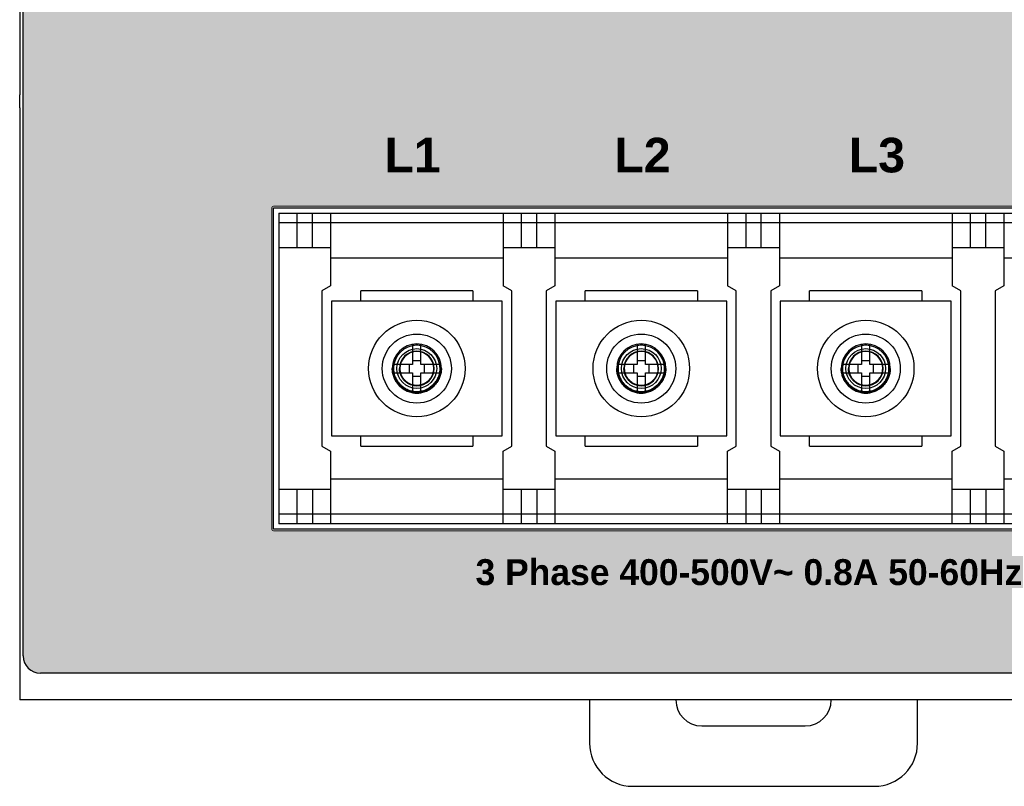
# Model space of a CAD drawing. Header units: millimetres. Extents: x 0 to 420, y 0 to 297.
# Tile 3 of 6: x 309 to 366, y 83 to 127. Entities that reach past the tile are written whole.
import ezdxf

# ---------------------------------------------------------------- set-up
doc = ezdxf.new("R2010")
doc.units = ezdxf.units.MM
doc.layers.add('Line', color=3, linetype='CONTINUOUS', lineweight=25)
doc.layers.add('White', color=255, linetype='CONTINUOUS', lineweight=9)
doc.styles.add('arial', font='arial.ttf', dxfattribs={"height": 5})

msp = doc.modelspace()

# ---------------------------------------------------------------- hatches: boundary and pattern name
at = {"layer": 'Line'}
h = msp.add_hatch(color=18, dxfattribs=at)
h.paths.add_polyline_path([(309.2164086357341, 90.55000000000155, 0.4142135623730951), (310.2164086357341, 89.55000000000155), (392.8164086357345, 89.55000000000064, 0.4142135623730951), (393.8164086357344, 90.55000000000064), (393.8164086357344, 125.4500000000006, 0.1805064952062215), (370.3935719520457, 138.9225838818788), (330.3503613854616, 147.3622855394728, -0.3456255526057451), (309.2164086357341, 171.5499999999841)])
h.paths.add_polyline_path([(379.416408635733, 116.6000000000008), (379.4164086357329, 97.80000000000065), (323.6164086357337, 97.80000000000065), (323.6164086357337, 116.6000000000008)], flags=16)

# ---------------------------------------------------------------- linework, layer by layer
at = {"layer": 'Line', "color": 7}
for p, q in [((309.2164086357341, 90.55000000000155), (309.2164086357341, 206.400000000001)), ((309.0164086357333, 171.5500000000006), (309.0164086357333, 125.4500000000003)), ((309.0164086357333, 122.2953865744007), (309.0164086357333, 88.00000000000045)), ((323.7164086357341, 97.90000000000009), (323.7164086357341, 116.5000000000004)), ((323.7164086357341, 116.5000000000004), (379.3164086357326, 116.5000000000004)), ((324.0164086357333, 116.2000000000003), (324.0164086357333, 98.20000000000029)), ((324.0164086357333, 116.2000000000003), (379.0164086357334, 116.2000000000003)), ((325.0664086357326, 116.2000000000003), (325.0664086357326, 114.2000000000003)), ((325.9664086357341, 114.2000000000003), (325.9664086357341, 116.2000000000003)), ((327.0164086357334, 116.2000000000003), (327.0164086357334, 111.9886751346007)), ((337.0164086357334, 116.2000000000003), (337.0164086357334, 111.9886751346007)), ((338.0664086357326, 116.2000000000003), (338.0664086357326, 114.2000000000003)), ((338.9664086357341, 114.2000000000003), (338.9664086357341, 116.2000000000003)), ((340.0164086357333, 116.2000000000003), (340.0164086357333, 111.9886751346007)), ((350.0164086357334, 116.2000000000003), (350.0164086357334, 111.9886751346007)), ((351.0664086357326, 116.2000000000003), (351.0664086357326, 114.2000000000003)), ((351.9664086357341, 114.2000000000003), (351.9664086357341, 116.2000000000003)), ((353.0164086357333, 116.2000000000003), (353.0164086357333, 111.9886751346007)), ((363.0164086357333, 116.2000000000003), (363.0164086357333, 111.9886751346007)), ((364.0664086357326, 116.2000000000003), (364.0664086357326, 114.2000000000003)), ((364.9664086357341, 114.2000000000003), (364.9664086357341, 116.2000000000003)), ((366.0164086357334, 116.2000000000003), (366.0164086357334, 111.9886751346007)), ((379.0164086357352, 115.6353256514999), (324.0164086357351, 115.6353256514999)), ((327.0164086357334, 114.2000000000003), (324.0164086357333, 114.2000000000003)), ((340.0164086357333, 114.2000000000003), (337.0164086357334, 114.2000000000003)), ((353.0164086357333, 114.2000000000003), (350.0164086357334, 114.2000000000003)), ((366.0164086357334, 114.2000000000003), (363.0164086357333, 114.2000000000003)), ((337.0164086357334, 113.6000000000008), (327.0164086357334, 113.6000000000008)), ((350.0164086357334, 113.6000000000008), (340.0164086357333, 113.6000000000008)), ((363.0164086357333, 113.6000000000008), (353.0164086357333, 113.6000000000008)), ((376.0164086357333, 113.6000000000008), (366.0164086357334, 113.6000000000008)), ((327.0164086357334, 111.9886751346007), (326.5164086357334, 111.7000000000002)), ((337.5164086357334, 111.7000000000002), (337.0164086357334, 111.9886751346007)), ((340.0164086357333, 111.9886751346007), (339.5164086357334, 111.7000000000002)), ((350.5164086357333, 111.7000000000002), (350.0164086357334, 111.9886751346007)), ((353.0164086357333, 111.9886751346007), (352.5164086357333, 111.7000000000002)), ((363.5164086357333, 111.7000000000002), (363.0164086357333, 111.9886751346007)), ((366.0164086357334, 111.9886751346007), (365.5164086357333, 111.7000000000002)), ((326.5164086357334, 111.7000000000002), (326.5164086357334, 102.7000000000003)), ((335.2664086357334, 111.7000000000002), (328.7664086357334, 111.7000000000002)), ((328.7664086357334, 111.1000000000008), (328.7664086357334, 111.7000000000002)), ((335.2664086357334, 111.7000000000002), (335.2664086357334, 111.1000000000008)), ((337.5164086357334, 102.7000000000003), (337.5164086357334, 111.7000000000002)), ((339.5164086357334, 111.7000000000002), (339.5164086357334, 102.7000000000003)), ((348.2664086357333, 111.7000000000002), (341.7664086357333, 111.7000000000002)), ((341.7664086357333, 111.1000000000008), (341.7664086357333, 111.7000000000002)), ((348.2664086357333, 111.7000000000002), (348.2664086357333, 111.1000000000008)), ((350.5164086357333, 102.7000000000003), (350.5164086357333, 111.7000000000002)), ((352.5164086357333, 111.7000000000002), (352.5164086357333, 102.7000000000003)), ((361.2664086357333, 111.7000000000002), (354.7664086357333, 111.7000000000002)), ((354.7664086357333, 111.1000000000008), (354.7664086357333, 111.7000000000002)), ((361.2664086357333, 111.7000000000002), (361.2664086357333, 111.1000000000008)), ((363.5164086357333, 102.7000000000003), (363.5164086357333, 111.7000000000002)), ((365.5164086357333, 111.7000000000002), (365.5164086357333, 102.7000000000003)), ((336.9664086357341, 111.1000000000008), (327.0664086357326, 111.1000000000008)), ((327.0664086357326, 111.1000000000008), (327.0664086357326, 103.3000000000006)), ((336.9664086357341, 103.3000000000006), (336.9664086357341, 111.1000000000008)), ((349.9664086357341, 111.1000000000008), (340.0664086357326, 111.1000000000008)), ((340.0664086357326, 111.1000000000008), (340.0664086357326, 103.3000000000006)), ((349.9664086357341, 103.3000000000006), (349.9664086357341, 111.1000000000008)), ((362.9664086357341, 111.1000000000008), (353.0664086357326, 111.1000000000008)), ((353.0664086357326, 111.1000000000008), (353.0664086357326, 103.3000000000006)), ((362.9664086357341, 103.3000000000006), (362.9664086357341, 111.1000000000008)), ((331.7751086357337, 108.5420765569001), (331.7751086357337, 107.4412999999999)), ((332.257708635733, 107.4412999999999), (332.257708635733, 108.5420765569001)), ((344.7751086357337, 108.5420765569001), (344.7751086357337, 107.4412999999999)), ((345.257708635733, 107.4412999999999), (345.257708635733, 108.5420765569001)), ((357.7751086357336, 108.5420765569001), (357.7751086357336, 107.4412999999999)), ((358.257708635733, 107.4412999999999), (358.257708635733, 108.5420765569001)), ((331.7751086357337, 107.4412999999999), (330.6743320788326, 107.4412999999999)), ((331.5668608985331, 107.4412999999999), (331.5668608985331, 106.9586999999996)), ((332.257708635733, 107.6495477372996), (331.7751086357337, 107.6495477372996)), ((333.3584851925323, 107.4412999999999), (332.257708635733, 107.4412999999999)), ((332.4659563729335, 106.9586999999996), (332.4659563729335, 107.4412999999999)), ((344.7751086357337, 107.4412999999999), (343.6743320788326, 107.4412999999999)), ((344.5668608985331, 107.4412999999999), (344.5668608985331, 106.9586999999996)), ((345.257708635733, 107.6495477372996), (344.7751086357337, 107.6495477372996)), ((346.3584851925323, 107.4412999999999), (345.257708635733, 107.4412999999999)), ((345.4659563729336, 106.9586999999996), (345.4659563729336, 107.4412999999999)), ((357.7751086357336, 107.4412999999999), (356.6743320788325, 107.4412999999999)), ((357.5668608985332, 107.4412999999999), (357.5668608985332, 106.9586999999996)), ((358.257708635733, 107.6495477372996), (357.7751086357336, 107.6495477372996)), ((359.3584851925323, 107.4412999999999), (358.257708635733, 107.4412999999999)), ((358.4659563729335, 106.9586999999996), (358.4659563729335, 107.4412999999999)), ((330.6743320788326, 106.9586999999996), (331.7751086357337, 106.9586999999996)), ((331.7751086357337, 106.9586999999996), (331.7751086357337, 105.8579234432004)), ((331.7751086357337, 106.7504522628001), (332.257708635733, 106.7504522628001)), ((332.257708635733, 105.8579234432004), (332.257708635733, 106.9586999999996)), ((332.257708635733, 106.9586999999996), (333.3584851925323, 106.9586999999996)), ((343.6743320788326, 106.9586999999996), (344.7751086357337, 106.9586999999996)), ((344.7751086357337, 106.9586999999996), (344.7751086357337, 105.8579234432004)), ((344.7751086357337, 106.7504522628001), (345.257708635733, 106.7504522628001)), ((345.257708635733, 105.8579234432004), (345.257708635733, 106.9586999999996)), ((345.257708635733, 106.9586999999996), (346.3584851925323, 106.9586999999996)), ((356.6743320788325, 106.9586999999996), (357.7751086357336, 106.9586999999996)), ((357.7751086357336, 106.9586999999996), (357.7751086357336, 105.8579234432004)), ((357.7751086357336, 106.7504522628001), (358.257708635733, 106.7504522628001)), ((358.257708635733, 105.8579234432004), (358.257708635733, 106.9586999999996)), ((358.257708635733, 106.9586999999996), (359.3584851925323, 106.9586999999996)), ((327.0664086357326, 103.3000000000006), (336.9664086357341, 103.3000000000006)), ((328.7664086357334, 102.7000000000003), (328.7664086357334, 103.3000000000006)), ((335.2664086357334, 103.3000000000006), (335.2664086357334, 102.7000000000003)), ((340.0664086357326, 103.3000000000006), (349.9664086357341, 103.3000000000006)), ((341.7664086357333, 102.7000000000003), (341.7664086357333, 103.3000000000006)), ((348.2664086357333, 103.3000000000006), (348.2664086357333, 102.7000000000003)), ((353.0664086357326, 103.3000000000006), (362.9664086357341, 103.3000000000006)), ((354.7664086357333, 102.7000000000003), (354.7664086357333, 103.3000000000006)), ((361.2664086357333, 103.3000000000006), (361.2664086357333, 102.7000000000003)), ((326.5164086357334, 102.7000000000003), (327.0164086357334, 102.4113248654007)), ((328.7664086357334, 102.7000000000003), (335.2664086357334, 102.7000000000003)), ((337.0164086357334, 102.4113248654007), (337.5164086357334, 102.7000000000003)), ((339.5164086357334, 102.7000000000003), (340.0164086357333, 102.4113248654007)), ((341.7664086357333, 102.7000000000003), (348.2664086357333, 102.7000000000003)), ((350.0164086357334, 102.4113248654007), (350.5164086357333, 102.7000000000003)), ((352.5164086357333, 102.7000000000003), (353.0164086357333, 102.4113248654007)), ((354.7664086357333, 102.7000000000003), (361.2664086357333, 102.7000000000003)), ((363.0164086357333, 102.4113248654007), (363.5164086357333, 102.7000000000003)), ((365.5164086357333, 102.7000000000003), (366.0164086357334, 102.4113248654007)), ((327.0164086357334, 102.4113248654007), (327.0164086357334, 98.20000000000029)), ((337.0164086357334, 98.20000000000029), (337.0164086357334, 102.4113248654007)), ((340.0164086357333, 102.4113248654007), (340.0164086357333, 98.20000000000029)), ((350.0164086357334, 98.20000000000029), (350.0164086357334, 102.4113248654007)), ((353.0164086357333, 102.4113248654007), (353.0164086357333, 98.20000000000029)), ((363.0164086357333, 98.20000000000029), (363.0164086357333, 102.4113248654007)), ((366.0164086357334, 102.4113248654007), (366.0164086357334, 98.20000000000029)), ((337.0164086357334, 100.8000000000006), (327.0164086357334, 100.8000000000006)), ((350.0164086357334, 100.8000000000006), (340.0164086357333, 100.8000000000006)), ((363.0164086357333, 100.8000000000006), (353.0164086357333, 100.8000000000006)), ((376.0164086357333, 100.8000000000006), (366.0164086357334, 100.8000000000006)), ((327.0164086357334, 100.2000000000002), (324.0164086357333, 100.2000000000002)), ((325.0664086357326, 100.2000000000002), (325.0664086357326, 98.20000000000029)), ((325.9664086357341, 100.2000000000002), (325.9664086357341, 98.20000000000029)), ((340.0164086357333, 100.2000000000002), (337.0164086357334, 100.2000000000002)), ((338.0664086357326, 100.2000000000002), (338.0664086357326, 98.20000000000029)), ((338.9664086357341, 100.2000000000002), (338.9664086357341, 98.20000000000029)), ((353.0164086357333, 100.2000000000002), (350.0164086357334, 100.2000000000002)), ((351.0664086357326, 100.2000000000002), (351.0664086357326, 98.20000000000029)), ((351.9664086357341, 100.2000000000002), (351.9664086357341, 98.20000000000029)), ((366.0164086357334, 100.2000000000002), (363.0164086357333, 100.2000000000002)), ((364.0664086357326, 100.2000000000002), (364.0664086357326, 98.20000000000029)), ((364.9664086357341, 100.2000000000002), (364.9664086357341, 98.20000000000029)), ((379.0164086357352, 98.76467434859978), (324.0164086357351, 98.76467434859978)), ((379.0164086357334, 98.20000000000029), (324.0164086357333, 98.20000000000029)), ((379.3164086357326, 97.90000000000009), (323.7164086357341, 97.90000000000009)), ((392.8164086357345, 89.55000000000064), (310.2164086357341, 89.55000000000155)), ((394.0164086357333, 88.00000000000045), (309.0164086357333, 88.00000000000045)), ((342.0164086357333, 88.00000000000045), (342.0164086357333, 85.50000000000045)), ((361.0164086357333, 85.50000000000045), (361.0164086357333, 88.00000000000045)), ((348.5164086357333, 86.50000000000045), (354.5164086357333, 86.50000000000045)), ((344.5164086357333, 83.00000000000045), (358.5164086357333, 83.00000000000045))]:
    msp.add_line(p, q, dxfattribs=at)
at = {"layer": 'Line', "color": 255}
for p in [(309.0164086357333, 125.4500000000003), (309.0164086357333, 122.2953865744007)]:
    msp.add_line(p, (309.0164086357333, 123.0497269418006), dxfattribs=at)
at = {"layer": 'Line', "color": 7, "lineweight": 0, "ltscale": 6}
msp.add_line((323.6164086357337, 116.5000000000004), (323.6164086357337, 97.900000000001), dxfattribs=at)
at = {"layer": 'Line', "color": 7, "lineweight": 0}
for p, q in [((379.3164086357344, 116.6000000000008), (323.7164086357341, 116.6000000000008)), ((379.3164086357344, 97.80000000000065), (323.7164086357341, 97.80000000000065))]:
    msp.add_line(p, q, dxfattribs=at)
at = {"layer": 'Line', "color": 7}
for centre, radius in [((332.0164086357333, 107.2000000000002), 2.794), ((345.0164086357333, 107.2000000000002), 2.794), ((358.0164086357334, 107.2000000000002), 2.794), ((332.0164086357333, 107.2000000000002), 2), ((345.0164086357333, 107.2000000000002), 2), ((358.0164086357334, 107.2000000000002), 2), ((332.0164086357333, 107.2000000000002), 1.151963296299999), ((345.0164086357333, 107.2000000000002), 1.151963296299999), ((358.0164086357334, 107.2000000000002), 1.151963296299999)]:
    msp.add_circle(centre, radius, dxfattribs=at)
at = {"layer": 'Line', "color": 7, "lineweight": 0, "ltscale": 6}
for centre, start, end in [((323.7164086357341, 116.5000000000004), 90, 180), ((323.7164086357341, 97.900000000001), 180, 270)]:
    msp.add_arc(centre, 0.1, start, end, dxfattribs=at)
at = {"layer": 'Line', "color": 7}
for centre, radius, start, end in [((332.0164086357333, 107.2000000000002), 1.4224, 0, 180), ((332.0164086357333, 107.2000000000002), 1.3499367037, 0, 180), ((345.0164086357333, 107.2000000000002), 1.4224, 0, 180), ((345.0164086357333, 107.2000000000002), 1.3499367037, 0, 180), ((358.0164086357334, 107.2000000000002), 1.4224, 0, 180), ((358.0164086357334, 107.2000000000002), 1.3499367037, 0, 180), ((332.0164086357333, 107.2000000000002), 1.0044561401, 270, 180), ((332.0164086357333, 107.2000000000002), 0.9824590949, 3.3871635e-09, 179.9999999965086), ((345.0164086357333, 107.2000000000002), 1.0044561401, 270, 180), ((345.0164086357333, 107.2000000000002), 0.9824590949, 3.3871635e-09, 179.9999999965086), ((358.0164086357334, 107.2000000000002), 1.0044561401, 270, 180), ((358.0164086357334, 107.2000000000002), 0.9824590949, 3.3871635e-09, 179.9999999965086), ((332.0164086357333, 107.2000000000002), 1.4224, 180, 0), ((345.0164086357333, 107.2000000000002), 1.4224, 180, 0), ((358.0164086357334, 107.2000000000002), 1.4224, 180, 0), ((310.2164086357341, 90.55000000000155), 1, 180, 270), ((348.5164086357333, 88.00000000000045), 1.5, 180, 270), ((354.5164086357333, 88.00000000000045), 1.5, 270, 0), ((344.5164086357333, 85.50000000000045), 2.5, 180, 270), ((358.5164086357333, 85.50000000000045), 2.5, 270, 0)]:
    msp.add_arc(centre, radius, start, end, dxfattribs=at)
for points, knots in [([(332.257708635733, 108.5420765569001), (332.2041052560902, 108.5434000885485), (332.096852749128, 108.5451868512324), (331.935964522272, 108.5451868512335), (331.8287120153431, 108.5434000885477), (331.7751086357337, 108.5420765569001)], [0, 0, 0, 0, 0.160859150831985, 0.3217849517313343, 0.4826441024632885, 0.4826441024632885, 0.4826441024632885, 0.4826441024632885]), ([(345.257708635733, 108.5420765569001), (345.2041052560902, 108.5434000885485), (345.0968527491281, 108.5451868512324), (344.9359645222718, 108.5451868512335), (344.8287120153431, 108.5434000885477), (344.7751086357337, 108.5420765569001)], [0, 0, 0, 0, 0.160859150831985, 0.3217849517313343, 0.4826441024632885, 0.4826441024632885, 0.4826441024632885, 0.4826441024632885]), ([(358.257708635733, 108.5420765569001), (358.2041052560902, 108.5434000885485), (358.0968527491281, 108.5451868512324), (357.9359645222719, 108.5451868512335), (357.8287120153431, 108.5434000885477), (357.7751086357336, 108.5420765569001)], [0, 0, 0, 0, 0.160859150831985, 0.3217849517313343, 0.4826441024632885, 0.4826441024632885, 0.4826441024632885, 0.4826441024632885]), ([(330.6743320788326, 107.4412999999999), (330.6736703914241, 107.4145035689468), (330.6725543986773, 107.3608942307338), (330.6715582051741, 107.280458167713), (330.6713356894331, 107.2268211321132), (330.6713356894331, 107.2000000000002)], [0, 0, 0, 0, 0.0804137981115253, 0.160860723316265, 0.2413241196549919, 0.2413241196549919, 0.2413241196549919, 0.2413241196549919]), ([(333.3614815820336, 107.2000000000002), (333.3614815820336, 107.2268211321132), (333.3612590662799, 107.2804581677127), (333.3602628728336, 107.3608942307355), (333.3591468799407, 107.4145035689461), (333.3584851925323, 107.4412999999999)], [0, 0, 0, 0, 0.0804633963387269, 0.1609103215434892, 0.2413241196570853, 0.2413241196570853, 0.2413241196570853, 0.2413241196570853]), ([(343.6743320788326, 107.4412999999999), (343.6736703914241, 107.4145035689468), (343.6725543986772, 107.3608942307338), (343.6715582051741, 107.280458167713), (343.6713356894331, 107.2268211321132), (343.6713356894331, 107.2000000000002)], [0, 0, 0, 0, 0.0804137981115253, 0.160860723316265, 0.2413241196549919, 0.2413241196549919, 0.2413241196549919, 0.2413241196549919]), ([(346.3614815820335, 107.2000000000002), (346.3614815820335, 107.2268211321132), (346.36125906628, 107.2804581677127), (346.3602628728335, 107.3608942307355), (346.3591468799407, 107.4145035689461), (346.3584851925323, 107.4412999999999)], [0, 0, 0, 0, 0.0804633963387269, 0.1609103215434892, 0.2413241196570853, 0.2413241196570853, 0.2413241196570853, 0.2413241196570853]), ([(356.6743320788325, 107.4412999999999), (356.6736703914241, 107.4145035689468), (356.6725543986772, 107.3608942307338), (356.6715582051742, 107.280458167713), (356.6713356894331, 107.2268211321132), (356.6713356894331, 107.2000000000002)], [0, 0, 0, 0, 0.0804137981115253, 0.160860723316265, 0.2413241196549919, 0.2413241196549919, 0.2413241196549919, 0.2413241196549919]), ([(359.3614815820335, 107.2000000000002), (359.3614815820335, 107.2268211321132), (359.36125906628, 107.2804581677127), (359.3602628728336, 107.3608942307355), (359.3591468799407, 107.4145035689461), (359.3584851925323, 107.4412999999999)], [0, 0, 0, 0, 0.0804633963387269, 0.1609103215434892, 0.2413241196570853, 0.2413241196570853, 0.2413241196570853, 0.2413241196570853]), ([(330.594008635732, 107.2000000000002), (330.5936302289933, 107.1240772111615), (330.608788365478, 106.9676265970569), (330.6738954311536, 106.7355771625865), (330.7831056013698, 106.5098838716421), (330.9322217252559, 106.3008634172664), (331.1149266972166, 106.1177929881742), (331.3239148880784, 105.9680845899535), (331.5499891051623, 105.8582052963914), (331.7828774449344, 105.7925196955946), (331.9400663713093, 105.7772445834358), (332.0164086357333, 105.7775999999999)], [0, 0, 0, 0, 0.2277711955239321, 0.4683369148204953, 0.7195352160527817, 0.9760647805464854, 1.23511662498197, 1.491947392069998, 1.743788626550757, 1.985296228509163, 2.214325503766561, 2.214325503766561, 2.214325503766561, 2.214325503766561]), ([(330.594008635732, 107.2000000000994), (330.5941963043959, 107.1225321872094), (330.6085015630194, 106.9638219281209), (330.6738753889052, 106.7292341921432), (330.7825005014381, 106.5026656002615), (330.9310326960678, 106.2939643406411), (331.1132065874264, 106.1122419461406), (331.3219494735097, 105.964431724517), (331.5480537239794, 105.8566179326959), (331.7816251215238, 105.7919178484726), (331.9394453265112, 105.777781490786), (332.0164086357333, 105.7775999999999)], [0, 0, 0, 0, 0.2324041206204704, 0.4751057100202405, 0.7268113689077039, 0.9823808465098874, 1.239922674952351, 1.495129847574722, 1.746058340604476, 1.987621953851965, 2.21851252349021, 2.21851252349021, 2.21851252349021, 2.21851252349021]), ([(332.0164086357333, 105.7775999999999), (331.9389408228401, 105.7777876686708), (331.7802305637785, 105.792092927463), (331.5456428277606, 105.8574667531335), (331.3190742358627, 105.9660918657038), (331.1103729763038, 106.1146240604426), (330.9286505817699, 106.2967979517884), (330.7808403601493, 106.5055408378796), (330.6730265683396, 106.7316450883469), (330.6083264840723, 106.9652164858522), (330.5941901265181, 107.1230366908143), (330.594008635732, 107.2000000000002)], [0, 0, 0, 0, 0.2324041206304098, 0.475105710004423, 0.7268113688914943, 0.9823808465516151, 1.23992267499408, 1.495129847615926, 1.746058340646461, 1.987621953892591, 2.218512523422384, 2.218512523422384, 2.218512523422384, 2.218512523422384]), ([(330.6664719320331, 107.2000000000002), (330.6666140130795, 107.1241957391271), (330.6804538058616, 106.9703492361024), (330.7430803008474, 106.7445622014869), (330.8460233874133, 106.529282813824), (330.986031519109, 106.3327160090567), (331.1574307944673, 106.1626560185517), (331.3541282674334, 106.0247865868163), (331.5680334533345, 105.9242107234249), (331.7908366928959, 105.8635415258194), (331.9420787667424, 105.850193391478), (332.0164086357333, 105.8500632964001)], [0, 0, 0, 0, 0.2274131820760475, 0.460521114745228, 0.6993601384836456, 0.9396324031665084, 1.180993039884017, 1.420210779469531, 1.65676305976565, 1.886537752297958, 2.109527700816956, 2.109527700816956, 2.109527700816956, 2.109527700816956]), ([(332.0164086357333, 105.8500632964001), (331.9419916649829, 105.8502517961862), (331.7898806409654, 105.8641186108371), (331.5656768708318, 105.9272786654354), (331.3501625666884, 106.031554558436), (331.1524420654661, 106.1734044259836), (330.9808707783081, 106.3466637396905), (330.8417352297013, 106.5445434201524), (330.7404916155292, 106.7583107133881), (330.6798714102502, 106.978705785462), (330.6666382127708, 107.1274765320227), (330.6664719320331, 107.2000000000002)], [0, 0, 0, 0, 0.2232516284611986, 0.4553248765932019, 0.6951376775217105, 0.9378504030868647, 1.181868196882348, 1.423219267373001, 1.660115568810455, 1.88792119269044, 2.105492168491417, 2.105492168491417, 2.105492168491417, 2.105492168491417]), ([(330.6713356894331, 107.2000000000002), (330.6713356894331, 107.1731788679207), (330.6715582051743, 107.1195418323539), (330.6725543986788, 107.0391057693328), (330.6736703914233, 106.9854964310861), (330.6743320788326, 106.9586999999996)], [0, 0, 0, 0, 0.0804633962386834, 0.1609103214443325, 0.2413241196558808, 0.2413241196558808, 0.2413241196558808, 0.2413241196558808]), ([(332.0164086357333, 106.1955438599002), (331.9851569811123, 106.1955438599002), (331.9229749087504, 106.1984482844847), (331.8311025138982, 106.2113511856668), (331.7418824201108, 106.2323578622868), (331.6558512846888, 106.2610424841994), (331.572916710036, 106.2972409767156), (331.4928860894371, 106.3411209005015), (331.4167424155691, 106.392433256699), (331.3461700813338, 106.4500504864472), (331.2821147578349, 106.5127135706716), (331.2240330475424, 106.5805322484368), (331.1708850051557, 106.6551019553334), (331.1228378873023, 106.7377537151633), (331.0817351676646, 106.8276205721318), (331.0496078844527, 106.9216208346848), (331.0274117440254, 107.0161593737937), (331.0145769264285, 107.1089306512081), (331.012177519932, 107.1701020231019), (331.012177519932, 107.2000000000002)], [0, 0, 0, 0, 0.0937549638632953, 0.1864283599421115, 0.2779469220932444, 0.3683486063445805, 0.458123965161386, 0.5490564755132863, 0.6417874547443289, 0.7331894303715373, 0.8219950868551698, 0.9102647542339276, 1.000717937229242, 1.096340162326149, 1.196638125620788, 1.296686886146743, 1.393855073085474, 1.48752863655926, 1.577222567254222, 1.577222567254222, 1.577222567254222, 1.577222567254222]), ([(332.0164086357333, 106.2175409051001), (331.9622493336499, 106.2176780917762), (331.8515457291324, 106.2277701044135), (331.6883743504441, 106.2737368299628), (331.5315270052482, 106.3496269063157), (331.3876296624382, 106.4528626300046), (331.2627632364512, 106.5789575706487), (331.1615029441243, 106.7229707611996), (331.0878197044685, 106.8785466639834), (331.0437014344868, 107.0389461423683), (331.0340705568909, 107.1472187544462), (331.0339495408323, 107.2000000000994)], [0, 0, 0, 0, 0.1624784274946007, 0.3313770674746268, 0.5059084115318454, 0.6825502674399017, 0.8601419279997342, 1.035792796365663, 1.208201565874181, 1.373994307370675, 1.532338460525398, 1.532338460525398, 1.532338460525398, 1.532338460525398]), ([(331.0339495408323, 107.2000000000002), (331.0340867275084, 107.1458406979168), (331.0441787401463, 107.0351370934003), (331.0901454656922, 106.8719657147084), (331.1660355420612, 106.7151183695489), (331.2692712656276, 106.5712210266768), (331.3953662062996, 106.4463546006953), (331.5393793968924, 106.3450943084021), (331.6949552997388, 106.2714110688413), (331.8553547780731, 106.2272927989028), (331.9636273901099, 106.217661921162), (332.0164086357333, 106.2175409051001)], [0, 0, 0, 0, 0.1624784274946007, 0.3313770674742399, 0.5059084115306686, 0.6825502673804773, 0.8601419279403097, 1.035792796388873, 1.208201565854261, 1.373994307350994, 1.532338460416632, 1.532338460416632, 1.532338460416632, 1.532338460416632]), ([(332.0164086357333, 105.8500632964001), (332.0922128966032, 105.8502053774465), (332.2460593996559, 105.8640451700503), (332.4718464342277, 105.9266716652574), (332.6871258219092, 106.0296147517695), (332.8836926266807, 106.1696228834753), (333.0537526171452, 106.341022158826), (333.1916220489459, 106.5377196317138), (333.2921979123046, 106.7516248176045), (333.3528671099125, 106.9744280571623), (333.3662152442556, 107.1256701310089), (333.3663453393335, 107.2000000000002)], [0, 0, 0, 0, 0.2274131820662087, 0.4605211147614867, 0.6993601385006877, 0.939632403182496, 1.180993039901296, 1.420210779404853, 1.656763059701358, 1.886537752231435, 2.1095277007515, 2.1095277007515, 2.1095277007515, 2.1095277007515]), ([(332.9988677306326, 107.2000000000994), (332.9987305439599, 107.145840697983), (332.9886385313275, 107.0351370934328), (332.9426718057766, 106.8719657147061), (332.8667817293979, 106.7151183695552), (332.7635460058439, 106.5712210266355), (332.6374510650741, 106.4463546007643), (332.4934378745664, 106.3450943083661), (332.337861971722, 106.2714110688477), (332.1774624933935, 106.2272927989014), (332.0691898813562, 106.217661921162), (332.0164086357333, 106.2175409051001)], [0, 0, 0, 0, 0.162478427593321, 0.331377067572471, 0.5059084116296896, 0.6825502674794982, 0.8601419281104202, 1.035792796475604, 1.208201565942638, 1.373994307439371, 1.532338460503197, 1.532338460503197, 1.532338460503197, 1.532338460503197]), ([(332.0164086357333, 105.7775999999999), (332.0938764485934, 105.7777876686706), (332.2525867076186, 105.7920929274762), (332.4871744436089, 105.8574667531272), (332.7137430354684, 105.9660918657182), (332.9224442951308, 106.1146240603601), (333.1041666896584, 106.2967979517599), (333.2519769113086, 106.5055408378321), (333.3597907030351, 106.7316450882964), (333.4244907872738, 106.965216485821), (333.43862714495, 107.1230366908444), (333.4388086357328, 107.2000000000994)], [0, 0, 0, 0, 0.2324041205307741, 0.4751057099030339, 0.7268113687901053, 0.982380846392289, 1.239922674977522, 1.495129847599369, 1.746058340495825, 1.987621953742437, 2.218512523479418, 2.218512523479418, 2.218512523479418, 2.218512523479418]), ([(332.0164086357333, 105.7775999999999), (332.0923314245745, 105.7772215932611), (332.2487820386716, 105.7923797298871), (332.4808314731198, 105.85748679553), (332.7065247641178, 105.9666969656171), (332.9155452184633, 106.1158130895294), (333.0986156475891, 106.2985180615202), (333.248324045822, 106.5075062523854), (333.3582033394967, 106.7335804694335), (333.4238889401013, 106.9664688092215), (333.4391640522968, 107.1236577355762), (333.4388086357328, 107.2000000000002)], [0, 0, 0, 0, 0.2277711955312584, 0.4683369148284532, 0.7195352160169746, 0.976064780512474, 1.235116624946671, 1.491947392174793, 1.743788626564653, 1.985296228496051, 2.214325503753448, 2.214325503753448, 2.214325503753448, 2.214325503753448]), ([(333.4388086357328, 107.2000000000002), (333.438620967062, 107.1225321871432), (333.4243157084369, 106.9638219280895), (333.3589418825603, 106.7292341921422), (333.2503167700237, 106.5026656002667), (333.1017845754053, 106.2939643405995), (332.9196106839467, 106.1122419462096), (332.7108677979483, 105.9644317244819), (332.4847635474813, 105.8566179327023), (332.2511921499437, 105.7919178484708), (332.0933719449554, 105.777781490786), (332.0164086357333, 105.7775999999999)], [0, 0, 0, 0, 0.2324041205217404, 0.4751057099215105, 0.7268113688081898, 0.9823808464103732, 1.239922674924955, 1.495129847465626, 1.74605834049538, 1.987621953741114, 2.21851252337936, 2.21851252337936, 2.21851252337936, 2.21851252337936]), ([(332.0164086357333, 106.2175409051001), (332.0705679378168, 106.2176780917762), (332.1812715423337, 106.2277701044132), (332.3444429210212, 106.2737368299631), (332.5012902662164, 106.3496269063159), (332.6451876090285, 106.4528626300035), (332.7700540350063, 106.5789575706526), (332.8713143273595, 106.7229707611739), (332.9449975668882, 106.8785466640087), (332.9891158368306, 107.0389461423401), (332.9987467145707, 107.1472187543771), (332.9988677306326, 107.2000000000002)], [0, 0, 0, 0, 0.1624784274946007, 0.3313770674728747, 0.5059084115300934, 0.6825502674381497, 0.860141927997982, 1.035792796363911, 1.208201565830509, 1.373994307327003, 1.532338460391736, 1.532338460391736, 1.532338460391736, 1.532338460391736]), ([(333.3663453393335, 107.2000000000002), (333.3661568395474, 107.1255830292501), (333.3522900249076, 106.9734720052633), (333.2891299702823, 106.7492682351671), (333.1848540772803, 106.533753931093), (333.0430042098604, 106.3360334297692), (332.8697448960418, 106.1644621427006), (332.6718652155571, 106.0253265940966), (332.4580979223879, 105.9240829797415), (332.2377028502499, 105.8634627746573), (332.0889321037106, 105.8502295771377), (332.0164086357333, 105.8500632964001)], [0, 0, 0, 0, 0.223251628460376, 0.4553248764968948, 0.6951376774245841, 0.9378504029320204, 1.181868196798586, 1.423219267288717, 1.660115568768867, 1.887921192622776, 2.105492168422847, 2.105492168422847, 2.105492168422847, 2.105492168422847]), ([(333.3584851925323, 106.9586999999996), (333.3591468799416, 106.9854964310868), (333.3602628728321, 107.0391057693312), (333.3612590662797, 107.1195418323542), (333.3614815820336, 107.1731788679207), (333.3614815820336, 107.2000000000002)], [0, 0, 0, 0, 0.0804137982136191, 0.1608607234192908, 0.2413241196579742, 0.2413241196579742, 0.2413241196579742, 0.2413241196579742]), ([(343.594008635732, 107.2000000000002), (343.5936302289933, 107.1240772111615), (343.6087883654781, 106.9676265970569), (343.6738954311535, 106.7355771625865), (343.7831056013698, 106.5098838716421), (343.9322217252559, 106.3008634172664), (344.1149266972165, 106.1177929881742), (344.3239148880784, 105.9680845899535), (344.5499891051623, 105.8582052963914), (344.7828774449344, 105.7925196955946), (344.9400663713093, 105.7772445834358), (345.0164086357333, 105.7775999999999)], [0, 0, 0, 0, 0.2277711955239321, 0.4683369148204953, 0.7195352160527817, 0.9760647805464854, 1.23511662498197, 1.491947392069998, 1.743788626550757, 1.985296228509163, 2.214325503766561, 2.214325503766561, 2.214325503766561, 2.214325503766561]), ([(343.594008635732, 107.2000000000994), (343.5941963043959, 107.1225321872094), (343.6085015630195, 106.9638219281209), (343.6738753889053, 106.7292341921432), (343.782500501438, 106.5026656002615), (343.9310326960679, 106.2939643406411), (344.1132065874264, 106.1122419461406), (344.3219494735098, 105.964431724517), (344.5480537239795, 105.8566179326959), (344.7816251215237, 105.7919178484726), (344.9394453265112, 105.777781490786), (345.0164086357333, 105.7775999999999)], [0, 0, 0, 0, 0.2324041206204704, 0.4751057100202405, 0.7268113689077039, 0.9823808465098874, 1.239922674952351, 1.495129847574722, 1.746058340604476, 1.987621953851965, 2.21851252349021, 2.21851252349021, 2.21851252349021, 2.21851252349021]), ([(345.0164086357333, 105.7775999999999), (344.93894082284, 105.7777876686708), (344.7802305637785, 105.792092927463), (344.5456428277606, 105.8574667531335), (344.3190742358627, 105.9660918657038), (344.1103729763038, 106.1146240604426), (343.9286505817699, 106.2967979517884), (343.7808403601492, 106.5055408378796), (343.6730265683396, 106.7316450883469), (343.6083264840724, 106.9652164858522), (343.5941901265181, 107.1230366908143), (343.594008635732, 107.2000000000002)], [0, 0, 0, 0, 0.2324041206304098, 0.475105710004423, 0.7268113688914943, 0.9823808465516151, 1.23992267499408, 1.495129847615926, 1.746058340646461, 1.987621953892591, 2.218512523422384, 2.218512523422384, 2.218512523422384, 2.218512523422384]), ([(343.6664719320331, 107.2000000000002), (343.6666140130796, 107.1241957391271), (343.6804538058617, 106.9703492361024), (343.7430803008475, 106.7445622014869), (343.8460233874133, 106.529282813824), (343.986031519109, 106.3327160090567), (344.1574307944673, 106.1626560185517), (344.3541282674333, 106.0247865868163), (344.5680334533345, 105.9242107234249), (344.7908366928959, 105.8635415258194), (344.9420787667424, 105.850193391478), (345.0164086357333, 105.8500632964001)], [0, 0, 0, 0, 0.2274131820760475, 0.460521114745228, 0.6993601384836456, 0.9396324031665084, 1.180993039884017, 1.420210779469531, 1.65676305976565, 1.886537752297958, 2.109527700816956, 2.109527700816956, 2.109527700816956, 2.109527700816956]), ([(345.0164086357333, 105.8500632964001), (344.9419916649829, 105.8502517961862), (344.7898806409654, 105.8641186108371), (344.5656768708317, 105.9272786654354), (344.3501625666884, 106.031554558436), (344.1524420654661, 106.1734044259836), (343.980870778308, 106.3466637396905), (343.8417352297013, 106.5445434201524), (343.7404916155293, 106.7583107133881), (343.6798714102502, 106.978705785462), (343.6666382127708, 107.1274765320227), (343.6664719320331, 107.2000000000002)], [0, 0, 0, 0, 0.2232516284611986, 0.4553248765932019, 0.6951376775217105, 0.9378504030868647, 1.181868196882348, 1.423219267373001, 1.660115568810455, 1.88792119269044, 2.105492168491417, 2.105492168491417, 2.105492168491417, 2.105492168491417]), ([(343.6713356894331, 107.2000000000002), (343.6713356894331, 107.1731788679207), (343.6715582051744, 107.1195418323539), (343.6725543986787, 107.0391057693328), (343.6736703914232, 106.9854964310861), (343.6743320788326, 106.9586999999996)], [0, 0, 0, 0, 0.0804633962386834, 0.1609103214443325, 0.2413241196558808, 0.2413241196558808, 0.2413241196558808, 0.2413241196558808]), ([(345.0164086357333, 106.1955438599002), (344.9851569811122, 106.1955438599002), (344.9229749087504, 106.1984482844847), (344.8311025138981, 106.2113511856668), (344.7418824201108, 106.2323578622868), (344.6558512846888, 106.2610424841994), (344.572916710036, 106.2972409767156), (344.4928860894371, 106.3411209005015), (344.4167424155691, 106.392433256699), (344.3461700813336, 106.4500504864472), (344.282114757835, 106.5127135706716), (344.2240330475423, 106.5805322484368), (344.1708850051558, 106.6551019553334), (344.1228378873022, 106.7377537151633), (344.0817351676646, 106.8276205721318), (344.0496078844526, 106.9216208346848), (344.0274117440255, 107.0161593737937), (344.0145769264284, 107.1089306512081), (344.012177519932, 107.1701020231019), (344.012177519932, 107.2000000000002)], [0, 0, 0, 0, 0.0937549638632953, 0.1864283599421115, 0.2779469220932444, 0.3683486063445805, 0.458123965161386, 0.5490564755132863, 0.6417874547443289, 0.7331894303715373, 0.8219950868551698, 0.9102647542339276, 1.000717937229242, 1.096340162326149, 1.196638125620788, 1.296686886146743, 1.393855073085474, 1.48752863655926, 1.577222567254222, 1.577222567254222, 1.577222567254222, 1.577222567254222]), ([(345.0164086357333, 106.2175409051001), (344.9622493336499, 106.2176780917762), (344.8515457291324, 106.2277701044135), (344.6883743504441, 106.2737368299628), (344.5315270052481, 106.3496269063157), (344.3876296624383, 106.4528626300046), (344.2627632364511, 106.5789575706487), (344.1615029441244, 106.7229707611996), (344.0878197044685, 106.8785466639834), (344.0437014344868, 107.0389461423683), (344.0340705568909, 107.1472187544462), (344.0339495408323, 107.2000000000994)], [0, 0, 0, 0, 0.1624784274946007, 0.3313770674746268, 0.5059084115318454, 0.6825502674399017, 0.8601419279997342, 1.035792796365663, 1.208201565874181, 1.373994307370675, 1.532338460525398, 1.532338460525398, 1.532338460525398, 1.532338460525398]), ([(344.0339495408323, 107.2000000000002), (344.0340867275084, 107.1458406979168), (344.0441787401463, 107.0351370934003), (344.0901454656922, 106.8719657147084), (344.1660355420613, 106.7151183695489), (344.2692712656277, 106.5712210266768), (344.3953662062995, 106.4463546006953), (344.5393793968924, 106.3450943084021), (344.6949552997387, 106.2714110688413), (344.8553547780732, 106.2272927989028), (344.9636273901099, 106.217661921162), (345.0164086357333, 106.2175409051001)], [0, 0, 0, 0, 0.1624784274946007, 0.3313770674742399, 0.5059084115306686, 0.6825502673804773, 0.8601419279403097, 1.035792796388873, 1.208201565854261, 1.373994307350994, 1.532338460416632, 1.532338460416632, 1.532338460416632, 1.532338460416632]), ([(345.0164086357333, 105.8500632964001), (345.0922128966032, 105.8502053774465), (345.2460593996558, 105.8640451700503), (345.4718464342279, 105.9266716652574), (345.6871258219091, 106.0296147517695), (345.8836926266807, 106.1696228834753), (346.0537526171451, 106.341022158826), (346.191622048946, 106.5377196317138), (346.2921979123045, 106.7516248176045), (346.3528671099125, 106.9744280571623), (346.3662152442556, 107.1256701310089), (346.3663453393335, 107.2000000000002)], [0, 0, 0, 0, 0.2274131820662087, 0.4605211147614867, 0.6993601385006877, 0.939632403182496, 1.180993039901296, 1.420210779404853, 1.656763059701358, 1.886537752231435, 2.1095277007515, 2.1095277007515, 2.1095277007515, 2.1095277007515]), ([(345.9988677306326, 107.2000000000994), (345.9987305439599, 107.145840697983), (345.9886385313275, 107.0351370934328), (345.9426718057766, 106.8719657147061), (345.8667817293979, 106.7151183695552), (345.7635460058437, 106.5712210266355), (345.6374510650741, 106.4463546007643), (345.4934378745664, 106.3450943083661), (345.3378619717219, 106.2714110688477), (345.1774624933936, 106.2272927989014), (345.0691898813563, 106.217661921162), (345.0164086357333, 106.2175409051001)], [0, 0, 0, 0, 0.162478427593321, 0.331377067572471, 0.5059084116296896, 0.6825502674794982, 0.8601419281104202, 1.035792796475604, 1.208201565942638, 1.373994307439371, 1.532338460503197, 1.532338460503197, 1.532338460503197, 1.532338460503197]), ([(345.0164086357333, 105.7775999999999), (345.0938764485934, 105.7777876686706), (345.2525867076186, 105.7920929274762), (345.4871744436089, 105.8574667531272), (345.7137430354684, 105.9660918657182), (345.9224442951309, 106.1146240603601), (346.1041666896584, 106.2967979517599), (346.2519769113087, 106.5055408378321), (346.3597907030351, 106.7316450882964), (346.4244907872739, 106.965216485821), (346.43862714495, 107.1230366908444), (346.4388086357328, 107.2000000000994)], [0, 0, 0, 0, 0.2324041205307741, 0.4751057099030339, 0.7268113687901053, 0.982380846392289, 1.239922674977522, 1.495129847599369, 1.746058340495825, 1.987621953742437, 2.218512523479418, 2.218512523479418, 2.218512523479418, 2.218512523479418]), ([(345.0164086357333, 105.7775999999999), (345.0923314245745, 105.7772215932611), (345.2487820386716, 105.7923797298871), (345.4808314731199, 105.85748679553), (345.7065247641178, 105.9666969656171), (345.9155452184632, 106.1158130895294), (346.098615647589, 106.2985180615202), (346.248324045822, 106.5075062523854), (346.3582033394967, 106.7335804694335), (346.4238889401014, 106.9664688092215), (346.4391640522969, 107.1236577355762), (346.4388086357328, 107.2000000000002)], [0, 0, 0, 0, 0.2277711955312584, 0.4683369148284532, 0.7195352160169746, 0.976064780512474, 1.235116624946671, 1.491947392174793, 1.743788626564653, 1.985296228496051, 2.214325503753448, 2.214325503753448, 2.214325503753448, 2.214325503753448]), ([(346.4388086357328, 107.2000000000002), (346.4386209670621, 107.1225321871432), (346.4243157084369, 106.9638219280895), (346.3589418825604, 106.7292341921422), (346.2503167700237, 106.5026656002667), (346.1017845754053, 106.2939643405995), (345.9196106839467, 106.1122419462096), (345.7108677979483, 105.9644317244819), (345.4847635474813, 105.8566179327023), (345.2511921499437, 105.7919178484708), (345.0933719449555, 105.777781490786), (345.0164086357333, 105.7775999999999)], [0, 0, 0, 0, 0.2324041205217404, 0.4751057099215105, 0.7268113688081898, 0.9823808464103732, 1.239922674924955, 1.495129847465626, 1.74605834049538, 1.987621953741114, 2.21851252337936, 2.21851252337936, 2.21851252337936, 2.21851252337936]), ([(345.0164086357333, 106.2175409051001), (345.0705679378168, 106.2176780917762), (345.1812715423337, 106.2277701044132), (345.3444429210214, 106.2737368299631), (345.5012902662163, 106.3496269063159), (345.6451876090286, 106.4528626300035), (345.7700540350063, 106.5789575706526), (345.8713143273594, 106.7229707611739), (345.9449975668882, 106.8785466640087), (345.9891158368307, 107.0389461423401), (345.9987467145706, 107.1472187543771), (345.9988677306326, 107.2000000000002)], [0, 0, 0, 0, 0.1624784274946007, 0.3313770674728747, 0.5059084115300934, 0.6825502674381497, 0.860141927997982, 1.035792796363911, 1.208201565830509, 1.373994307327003, 1.532338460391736, 1.532338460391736, 1.532338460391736, 1.532338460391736]), ([(346.3663453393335, 107.2000000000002), (346.3661568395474, 107.1255830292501), (346.3522900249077, 106.9734720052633), (346.2891299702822, 106.7492682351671), (346.1848540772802, 106.533753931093), (346.0430042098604, 106.3360334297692), (345.8697448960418, 106.1644621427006), (345.6718652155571, 106.0253265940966), (345.4580979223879, 105.9240829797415), (345.23770285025, 105.8634627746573), (345.0889321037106, 105.8502295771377), (345.0164086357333, 105.8500632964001)], [0, 0, 0, 0, 0.223251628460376, 0.4553248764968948, 0.6951376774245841, 0.9378504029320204, 1.181868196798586, 1.423219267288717, 1.660115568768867, 1.887921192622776, 2.105492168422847, 2.105492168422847, 2.105492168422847, 2.105492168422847]), ([(346.3584851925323, 106.9586999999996), (346.3591468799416, 106.9854964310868), (346.360262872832, 107.0391057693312), (346.3612590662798, 107.1195418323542), (346.3614815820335, 107.1731788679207), (346.3614815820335, 107.2000000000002)], [0, 0, 0, 0, 0.0804137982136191, 0.1608607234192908, 0.2413241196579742, 0.2413241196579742, 0.2413241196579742, 0.2413241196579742]), ([(356.5940086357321, 107.2000000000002), (356.5936302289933, 107.1240772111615), (356.608788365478, 106.9676265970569), (356.6738954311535, 106.7355771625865), (356.7831056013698, 106.5098838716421), (356.9322217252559, 106.3008634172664), (357.1149266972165, 106.1177929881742), (357.3239148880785, 105.9680845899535), (357.5499891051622, 105.8582052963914), (357.7828774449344, 105.7925196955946), (357.9400663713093, 105.7772445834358), (358.0164086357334, 105.7775999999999)], [0, 0, 0, 0, 0.2277711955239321, 0.4683369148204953, 0.7195352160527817, 0.9760647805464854, 1.23511662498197, 1.491947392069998, 1.743788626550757, 1.985296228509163, 2.214325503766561, 2.214325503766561, 2.214325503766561, 2.214325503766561]), ([(356.5940086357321, 107.2000000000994), (356.594196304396, 107.1225321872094), (356.6085015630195, 106.9638219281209), (356.6738753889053, 106.7292341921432), (356.782500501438, 106.5026656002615), (356.9310326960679, 106.2939643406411), (357.1132065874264, 106.1122419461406), (357.3219494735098, 105.964431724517), (357.5480537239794, 105.8566179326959), (357.7816251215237, 105.7919178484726), (357.9394453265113, 105.777781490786), (358.0164086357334, 105.7775999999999)], [0, 0, 0, 0, 0.2324041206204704, 0.4751057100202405, 0.7268113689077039, 0.9823808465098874, 1.239922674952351, 1.495129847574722, 1.746058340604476, 1.987621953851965, 2.21851252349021, 2.21851252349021, 2.21851252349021, 2.21851252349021]), ([(358.0164086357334, 105.7775999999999), (357.93894082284, 105.7777876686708), (357.7802305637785, 105.792092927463), (357.5456428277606, 105.8574667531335), (357.3190742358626, 105.9660918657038), (357.1103729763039, 106.1146240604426), (356.92865058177, 106.2967979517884), (356.7808403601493, 106.5055408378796), (356.6730265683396, 106.7316450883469), (356.6083264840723, 106.9652164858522), (356.5941901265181, 107.1230366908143), (356.5940086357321, 107.2000000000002)], [0, 0, 0, 0, 0.2324041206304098, 0.475105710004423, 0.7268113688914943, 0.9823808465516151, 1.23992267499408, 1.495129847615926, 1.746058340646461, 1.987621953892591, 2.218512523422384, 2.218512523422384, 2.218512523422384, 2.218512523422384]), ([(356.6664719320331, 107.2000000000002), (356.6666140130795, 107.1241957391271), (356.6804538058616, 106.9703492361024), (356.7430803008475, 106.7445622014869), (356.8460233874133, 106.529282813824), (356.9860315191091, 106.3327160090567), (357.1574307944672, 106.1626560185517), (357.3541282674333, 106.0247865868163), (357.5680334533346, 105.9242107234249), (357.7908366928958, 105.8635415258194), (357.9420787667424, 105.850193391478), (358.0164086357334, 105.8500632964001)], [0, 0, 0, 0, 0.2274131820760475, 0.460521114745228, 0.6993601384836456, 0.9396324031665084, 1.180993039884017, 1.420210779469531, 1.65676305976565, 1.886537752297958, 2.109527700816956, 2.109527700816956, 2.109527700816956, 2.109527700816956]), ([(358.0164086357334, 105.8500632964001), (357.9419916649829, 105.8502517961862), (357.7898806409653, 105.8641186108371), (357.5656768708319, 105.9272786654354), (357.3501625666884, 106.031554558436), (357.1524420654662, 106.1734044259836), (356.980870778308, 106.3466637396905), (356.8417352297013, 106.5445434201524), (356.7404916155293, 106.7583107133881), (356.6798714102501, 106.978705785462), (356.6666382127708, 107.1274765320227), (356.6664719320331, 107.2000000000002)], [0, 0, 0, 0, 0.2232516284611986, 0.4553248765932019, 0.6951376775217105, 0.9378504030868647, 1.181868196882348, 1.423219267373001, 1.660115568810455, 1.88792119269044, 2.105492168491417, 2.105492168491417, 2.105492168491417, 2.105492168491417]), ([(356.6713356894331, 107.2000000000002), (356.6713356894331, 107.1731788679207), (356.6715582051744, 107.1195418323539), (356.6725543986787, 107.0391057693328), (356.6736703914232, 106.9854964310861), (356.6743320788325, 106.9586999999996)], [0, 0, 0, 0, 0.0804633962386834, 0.1609103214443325, 0.2413241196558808, 0.2413241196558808, 0.2413241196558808, 0.2413241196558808]), ([(358.0164086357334, 106.1955438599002), (357.9851569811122, 106.1955438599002), (357.9229749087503, 106.1984482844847), (357.8311025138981, 106.2113511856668), (357.7418824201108, 106.2323578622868), (357.6558512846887, 106.2610424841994), (357.572916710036, 106.2972409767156), (357.492886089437, 106.3411209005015), (357.4167424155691, 106.392433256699), (357.3461700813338, 106.4500504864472), (357.2821147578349, 106.5127135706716), (357.2240330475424, 106.5805322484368), (357.1708850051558, 106.6551019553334), (357.1228378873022, 106.7377537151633), (357.0817351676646, 106.8276205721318), (357.0496078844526, 106.9216208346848), (357.0274117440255, 107.0161593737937), (357.0145769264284, 107.1089306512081), (357.0121775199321, 107.1701020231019), (357.0121775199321, 107.2000000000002)], [0, 0, 0, 0, 0.0937549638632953, 0.1864283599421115, 0.2779469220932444, 0.3683486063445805, 0.458123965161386, 0.5490564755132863, 0.6417874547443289, 0.7331894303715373, 0.8219950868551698, 0.9102647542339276, 1.000717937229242, 1.096340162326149, 1.196638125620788, 1.296686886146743, 1.393855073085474, 1.48752863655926, 1.577222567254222, 1.577222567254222, 1.577222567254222, 1.577222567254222]), ([(358.0164086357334, 106.2175409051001), (357.9622493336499, 106.2176780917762), (357.8515457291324, 106.2277701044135), (357.6883743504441, 106.2737368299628), (357.5315270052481, 106.3496269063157), (357.3876296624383, 106.4528626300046), (357.2627632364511, 106.5789575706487), (357.1615029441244, 106.7229707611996), (357.0878197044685, 106.8785466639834), (357.0437014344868, 107.0389461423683), (357.0340705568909, 107.1472187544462), (357.0339495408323, 107.2000000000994)], [0, 0, 0, 0, 0.1624784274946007, 0.3313770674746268, 0.5059084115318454, 0.6825502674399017, 0.8601419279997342, 1.035792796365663, 1.208201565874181, 1.373994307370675, 1.532338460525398, 1.532338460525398, 1.532338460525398, 1.532338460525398]), ([(357.0339495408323, 107.2000000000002), (357.0340867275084, 107.1458406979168), (357.0441787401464, 107.0351370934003), (357.0901454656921, 106.8719657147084), (357.1660355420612, 106.7151183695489), (357.2692712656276, 106.5712210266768), (357.3953662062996, 106.4463546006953), (357.5393793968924, 106.3450943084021), (357.6949552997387, 106.2714110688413), (357.8553547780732, 106.2272927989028), (357.9636273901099, 106.217661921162), (358.0164086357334, 106.2175409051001)], [0, 0, 0, 0, 0.1624784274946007, 0.3313770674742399, 0.5059084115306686, 0.6825502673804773, 0.8601419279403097, 1.035792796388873, 1.208201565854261, 1.373994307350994, 1.532338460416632, 1.532338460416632, 1.532338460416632, 1.532338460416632]), ([(358.0164086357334, 105.8500632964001), (358.0922128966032, 105.8502053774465), (358.246059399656, 105.8640451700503), (358.4718464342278, 105.9266716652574), (358.6871258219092, 106.0296147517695), (358.8836926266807, 106.1696228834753), (359.0537526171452, 106.341022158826), (359.191622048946, 106.5377196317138), (359.2921979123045, 106.7516248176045), (359.3528671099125, 106.9744280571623), (359.3662152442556, 107.1256701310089), (359.3663453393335, 107.2000000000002)], [0, 0, 0, 0, 0.2274131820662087, 0.4605211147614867, 0.6993601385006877, 0.939632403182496, 1.180993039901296, 1.420210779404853, 1.656763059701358, 1.886537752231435, 2.1095277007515, 2.1095277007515, 2.1095277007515, 2.1095277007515]), ([(358.9988677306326, 107.2000000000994), (358.99873054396, 107.145840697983), (358.9886385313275, 107.0351370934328), (358.9426718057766, 106.8719657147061), (358.8667817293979, 106.7151183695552), (358.7635460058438, 106.5712210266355), (358.637451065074, 106.4463546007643), (358.4934378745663, 106.3450943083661), (358.3378619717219, 106.2714110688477), (358.1774624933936, 106.2272927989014), (358.0691898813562, 106.217661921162), (358.0164086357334, 106.2175409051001)], [0, 0, 0, 0, 0.162478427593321, 0.331377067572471, 0.5059084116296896, 0.6825502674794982, 0.8601419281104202, 1.035792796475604, 1.208201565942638, 1.373994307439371, 1.532338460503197, 1.532338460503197, 1.532338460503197, 1.532338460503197]), ([(358.0164086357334, 105.7775999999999), (358.0938764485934, 105.7777876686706), (358.2525867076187, 105.7920929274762), (358.4871744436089, 105.8574667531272), (358.7137430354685, 105.9660918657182), (358.9224442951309, 106.1146240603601), (359.1041666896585, 106.2967979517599), (359.2519769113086, 106.5055408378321), (359.3597907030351, 106.7316450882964), (359.4244907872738, 106.965216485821), (359.43862714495, 107.1230366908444), (359.4388086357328, 107.2000000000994)], [0, 0, 0, 0, 0.2324041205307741, 0.4751057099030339, 0.7268113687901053, 0.982380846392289, 1.239922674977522, 1.495129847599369, 1.746058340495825, 1.987621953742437, 2.218512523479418, 2.218512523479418, 2.218512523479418, 2.218512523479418]), ([(358.0164086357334, 105.7775999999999), (358.0923314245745, 105.7772215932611), (358.2487820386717, 105.7923797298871), (358.4808314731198, 105.85748679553), (358.7065247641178, 105.9666969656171), (358.9155452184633, 106.1158130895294), (359.098615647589, 106.2985180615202), (359.248324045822, 106.5075062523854), (359.3582033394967, 106.7335804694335), (359.4238889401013, 106.9664688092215), (359.4391640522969, 107.1236577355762), (359.4388086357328, 107.2000000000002)], [0, 0, 0, 0, 0.2277711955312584, 0.4683369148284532, 0.7195352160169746, 0.976064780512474, 1.235116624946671, 1.491947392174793, 1.743788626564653, 1.985296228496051, 2.214325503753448, 2.214325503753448, 2.214325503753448, 2.214325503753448]), ([(359.4388086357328, 107.2000000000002), (359.438620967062, 107.1225321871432), (359.4243157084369, 106.9638219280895), (359.3589418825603, 106.7292341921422), (359.2503167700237, 106.5026656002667), (359.1017845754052, 106.2939643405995), (358.9196106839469, 106.1122419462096), (358.7108677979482, 105.9644317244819), (358.4847635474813, 105.8566179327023), (358.2511921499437, 105.7919178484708), (358.0933719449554, 105.777781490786), (358.0164086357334, 105.7775999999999)], [0, 0, 0, 0, 0.2324041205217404, 0.4751057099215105, 0.7268113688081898, 0.9823808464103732, 1.239922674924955, 1.495129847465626, 1.74605834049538, 1.987621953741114, 2.21851252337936, 2.21851252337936, 2.21851252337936, 2.21851252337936]), ([(358.0164086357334, 106.2175409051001), (358.0705679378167, 106.2176780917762), (358.1812715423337, 106.2277701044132), (358.3444429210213, 106.2737368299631), (358.5012902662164, 106.3496269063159), (358.6451876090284, 106.4528626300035), (358.7700540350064, 106.5789575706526), (358.8713143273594, 106.7229707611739), (358.9449975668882, 106.8785466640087), (358.9891158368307, 107.0389461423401), (358.9987467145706, 107.1472187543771), (358.9988677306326, 107.2000000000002)], [0, 0, 0, 0, 0.1624784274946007, 0.3313770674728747, 0.5059084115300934, 0.6825502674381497, 0.860141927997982, 1.035792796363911, 1.208201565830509, 1.373994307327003, 1.532338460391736, 1.532338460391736, 1.532338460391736, 1.532338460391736]), ([(359.3663453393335, 107.2000000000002), (359.3661568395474, 107.1255830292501), (359.3522900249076, 106.9734720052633), (359.2891299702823, 106.7492682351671), (359.1848540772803, 106.533753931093), (359.0430042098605, 106.3360334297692), (358.8697448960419, 106.1644621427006), (358.6718652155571, 106.0253265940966), (358.458097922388, 105.9240829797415), (358.23770285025, 105.8634627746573), (358.0889321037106, 105.8502295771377), (358.0164086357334, 105.8500632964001)], [0, 0, 0, 0, 0.223251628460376, 0.4553248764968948, 0.6951376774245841, 0.9378504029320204, 1.181868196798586, 1.423219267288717, 1.660115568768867, 1.887921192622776, 2.105492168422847, 2.105492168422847, 2.105492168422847, 2.105492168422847]), ([(359.3584851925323, 106.9586999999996), (359.3591468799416, 106.9854964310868), (359.3602628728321, 107.0391057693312), (359.3612590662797, 107.1195418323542), (359.3614815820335, 107.1731788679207), (359.3614815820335, 107.2000000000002)], [0, 0, 0, 0, 0.0804137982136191, 0.1608607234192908, 0.2413241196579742, 0.2413241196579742, 0.2413241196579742, 0.2413241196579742]), ([(331.7751086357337, 105.8579234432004), (331.8019051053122, 105.8572618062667), (331.8555145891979, 105.8561519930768), (331.9359506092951, 105.8551577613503), (331.989587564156, 105.8549367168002), (332.0164086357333, 105.8549367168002)], [0, 0, 0, 0, 0.0804139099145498, 0.1608607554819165, 0.2413239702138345, 0.2413239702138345, 0.2413239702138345, 0.2413239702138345]), ([(332.0164086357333, 105.8549367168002), (332.0432297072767, 105.8549367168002), (332.0968666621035, 105.8551577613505), (332.1773026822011, 105.8561519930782), (332.2309121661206, 105.8572618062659), (332.257708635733, 105.8579234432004)], [0, 0, 0, 0, 0.0804632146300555, 0.1609100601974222, 0.2413239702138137, 0.2413239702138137, 0.2413239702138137, 0.2413239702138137]), ([(344.7751086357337, 105.8579234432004), (344.8019051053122, 105.8572618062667), (344.8555145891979, 105.8561519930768), (344.935950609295, 105.8551577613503), (344.989587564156, 105.8549367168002), (345.0164086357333, 105.8549367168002)], [0, 0, 0, 0, 0.0804139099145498, 0.1608607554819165, 0.2413239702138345, 0.2413239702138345, 0.2413239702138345, 0.2413239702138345]), ([(345.0164086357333, 105.8549367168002), (345.0432297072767, 105.8549367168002), (345.0968666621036, 105.8551577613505), (345.1773026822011, 105.8561519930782), (345.2309121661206, 105.8572618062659), (345.257708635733, 105.8579234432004)], [0, 0, 0, 0, 0.0804632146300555, 0.1609100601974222, 0.2413239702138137, 0.2413239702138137, 0.2413239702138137, 0.2413239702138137]), ([(357.7751086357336, 105.8579234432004), (357.8019051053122, 105.8572618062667), (357.8555145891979, 105.8561519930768), (357.935950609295, 105.8551577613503), (357.989587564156, 105.8549367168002), (358.0164086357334, 105.8549367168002)], [0, 0, 0, 0, 0.0804139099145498, 0.1608607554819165, 0.2413239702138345, 0.2413239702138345, 0.2413239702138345, 0.2413239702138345]), ([(358.0164086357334, 105.8549367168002), (358.0432297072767, 105.8549367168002), (358.0968666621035, 105.8551577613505), (358.177302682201, 105.8561519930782), (358.2309121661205, 105.8572618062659), (358.257708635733, 105.8579234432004)], [0, 0, 0, 0, 0.0804632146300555, 0.1609100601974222, 0.2413239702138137, 0.2413239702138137, 0.2413239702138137, 0.2413239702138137])]:
    msp.add_open_spline(points, degree=3, knots=knots, dxfattribs=at)

# ---------------------------------------------------------------- texts
at = {"layer": 'White', "color": 255, "char_height": 2, "attachment_point": 1, "style": 'arial'}
for s, insert in [('{\\fArial|b1|i0|c1|p0;L\\fArial|b1|i0|c0|p0;1}', (330.1348075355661, 120.5645671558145)), ('{\\fArial|b1|i0|c1|p0;L\\fArial|b1|i0|c0|p0;2}', (343.4533144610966, 120.5645671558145)), ('{\\fArial|b1|i0|c1|p0;L\\fArial|b1|i0|c0|p0;3}', (357.0304361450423, 120.5645671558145))]:
    msp.add_mtext(s, dxfattribs=dict(at, insert=insert))
at = {"layer": 'White', "color": 255, "insert": (335.4154980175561, 96.15725354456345), "char_height": 1.5, "width": 33.63169326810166, "attachment_point": 1, "style": 'arial'}
msp.add_mtext('{\\fArial|b1|i0|c0|p34;3 Phase 400-500V~ 0.8A 50-60Hz}', dxfattribs=at)

doc.saveas('drawing.dxf')
